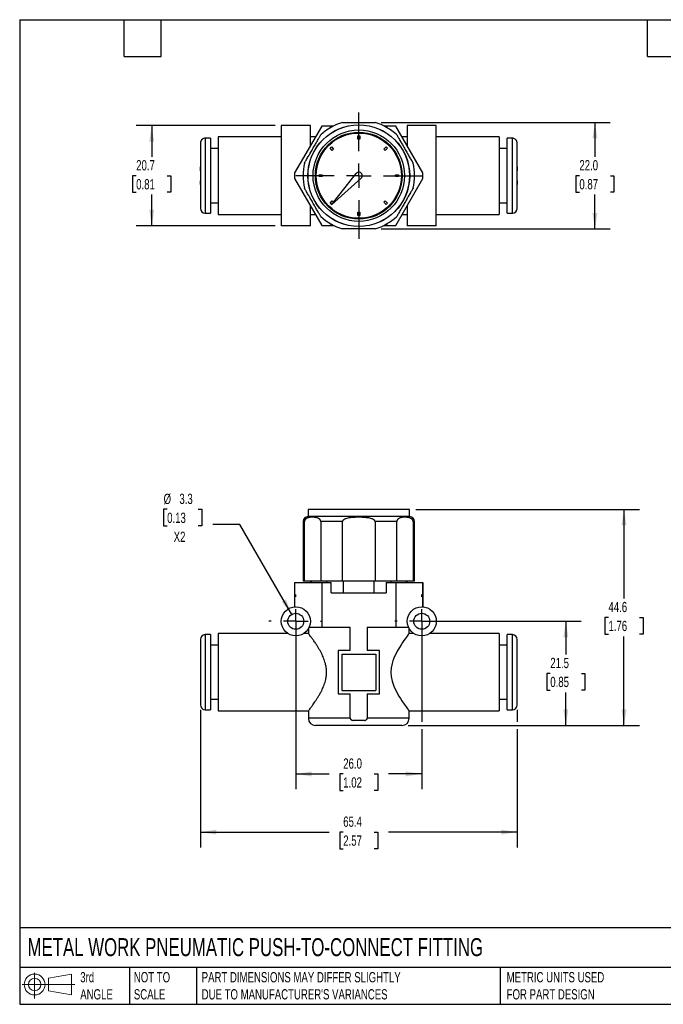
# Model space of a CAD drawing. Header units: millimetres. Extents: x 6 to 273, y 6 to 210.
# Tile 1 of 3: x 6 to 139, y 6 to 210. Entities that reach past the tile are written whole.
import ezdxf

# ---------------------------------------------------------------- set-up
doc = ezdxf.new("R2010")
doc.units = ezdxf.units.MM
doc.linetypes.add('SLD-Center', pattern=[19.05, 15.24, -1.27, 1.27, -1.27])
doc.linetypes.add('SLD-Solid', pattern=[0])
doc.layers.add('CENTER', color=40, linetype='SLD-Center')
doc.layers.add('SLD-DEFPOINTS', color=7, linetype='Continuous')
doc.layers.add('DIMENSIONS', color=140, linetype='SLD-Solid', lineweight=25)
doc.layers.add('TEXT', color=140, linetype='SLD-Solid', lineweight=25)
doc.styles.add('SLDTEXTSTYLE0', font='TXT', dxfattribs={"width": 0.7})
doc.dimstyles.new('SLDDIMSTYLE0', dxfattribs={"dimtxt": 2.158008, "dimasz": 3.302, "dimexe": 0, "dimexo": 0.0625, "dimgap": 0.539502, "dimtad": 0, "dimtih": 1, "dimtoh": 1, "dimdec": 1, "dimrnd": 1e-09, "dimzin": 4, "dimdsep": 46, "dimtxsty": 'SLDTEXTSTYLE0', "dimsah": 1, "dimcen": 0.09, "dimadec": 0, "dimazin": 1, "dimtfac": 1, "dimtdec": 1, "dimtofl": 0, "dimtmove": 0, "dimatfit": 3, "dimfxl": 0, "dimfrac": 2, "dimtolj": 1, "dimtzin": 12, "dimarcsym": 0})
doc.dimstyles.new('SLDDIMSTYLE1', dxfattribs={"dimtxt": 2.158008, "dimasz": 3.302, "dimexe": 0, "dimexo": 0.0625, "dimgap": 0.539502, "dimtad": 0, "dimtih": 1, "dimtoh": 1, "dimdec": 1, "dimrnd": 1e-09, "dimzin": 12, "dimdsep": 46, "dimtxsty": 'SLDTEXTSTYLE0', "dimsah": 1, "dimcen": 0, "dimadec": 0, "dimazin": 3, "dimtfac": 1, "dimtdec": 1, "dimtofl": 0, "dimtmove": 0, "dimatfit": 3, "dimfxl": 0, "dimfrac": 2, "dimtolj": 1, "dimtzin": 12, "dimarcsym": 0})
doc.dimstyles.new('SLDDIMSTYLE2', dxfattribs={"dimtxt": 2.158008, "dimasz": 3.302, "dimexe": 0, "dimexo": 0.0625, "dimgap": 0.539502, "dimtad": 0, "dimtih": 1, "dimtoh": 1, "dimdec": 1, "dimrnd": 1e-09, "dimzin": 12, "dimdsep": 46, "dimtxsty": 'SLDTEXTSTYLE0', "dimsah": 1, "dimcen": 0.09, "dimadec": 0, "dimazin": 3, "dimtfac": 1, "dimtdec": 1, "dimtofl": 0, "dimtmove": 0, "dimatfit": 3, "dimfxl": 0, "dimfrac": 2, "dimtolj": 1, "dimtzin": 12, "dimarcsym": 0})

# ---------------------------------------------------------------- blocks, each defined once
blk = doc.blocks.new('Block11')
at = {"color": 7, "linetype": 'SLD-Solid', "lineweight": 18}
for p, q in [((2.59, 5.31), (2.59, 0)), ((5.48, 4.17), (10.18, 5.03)), ((5.48, 1.6), (5.48, 4.17)), ((10.18, 5.03), (10.18, 0.73)), ((0, 2.88), (10.87, 2.88)), ((5.48, 1.6), (10.18, 0.73))]:
    blk.add_line(p, q, dxfattribs=at)
for radius in [2.15, 1.29]:
    blk.add_circle((2.59, 2.88), radius, dxfattribs=at)
blk = doc.blocks.new('Block12')
at = {"layer": 'SLD-DEFPOINTS'}
blk.add_blockref('Block11', (0, 0), dxfattribs=at)
blk = doc.blocks.new('_D')
at = {"layer": 'DIMENSIONS'}
for p, q in [((63.33, 84.12), (63.33, 50.72)), ((89.33, 84.12), (89.33, 64.66)), ((89.33, 63.13), (89.33, 50.72)), ((63.33, 53.89), (70.2, 53.89)), ((73.12, 53.89), (72.39, 53.89)), ((72.39, 53.89), (72.39, 50.46)), ((79.53, 53.89), (80.26, 53.89)), ((80.26, 53.89), (80.26, 50.46)), ((89.33, 53.89), (82.46, 53.89)), ((72.39, 50.46), (73.12, 50.46)), ((80.26, 50.46), (79.53, 50.46))]:
    blk.add_line(p, q, dxfattribs=at)
for points in [[(63.33, 53.89), (66.63, 53.39), (66.63, 54.4)], [(89.33, 53.89), (86.02, 54.4), (86.02, 53.39)]]:
    blk.add_solid(points, dxfattribs=at)
at = {"layer": 'DIMENSIONS', "char_height": 2.117, "attachment_point": 1, "style": 'SLDTEXTSTYLE0'}
for s, insert in [('26.0', (73.12, 57.1)), ('1.02', (73.12, 53.19))]:
    blk.add_mtext(s, dxfattribs=dict(at, insert=insert))
blk = doc.blocks.new('_D_1')
at = {"layer": 'DIMENSIONS'}
for p, q in [((36.78, 108.51), (36.06, 108.51)), ((36.06, 108.51), (36.06, 105.08)), ((43.2, 108.51), (43.92, 108.51)), ((43.92, 108.51), (43.92, 105.08)), ((36.06, 105.08), (36.78, 105.08)), ((43.92, 105.08), (43.2, 105.08)), ((51.79, 105.37), (46.23, 105.37)), ((62.5, 86.82), (51.79, 105.37))]:
    blk.add_line(p, q, dxfattribs=at)
blk.add_solid([(62.5, 86.82), (61.29, 89.94), (60.41, 89.43)], dxfattribs=at)
at = {"layer": 'DIMENSIONS', "char_height": 2.117, "attachment_point": 1, "style": 'SLDTEXTSTYLE0'}
for s, insert in [('%%c', (36.05, 111.72)), ('3.3', (39.31, 111.72)), ('0.13', (36.78, 107.81)), ('X2', (38.13, 103.89))]:
    blk.add_mtext(s, dxfattribs=dict(at, insert=insert))
blk = doc.blocks.new('_D_2')
at = {"layer": 'DIMENSIONS'}
for p, q in [((90.6, 85.39), (122.23, 85.39)), ((119.06, 85.39), (119.06, 78.56)), ((115.85, 74.64), (115.13, 74.64)), ((115.13, 74.64), (115.13, 71.21)), ((122.26, 74.64), (122.99, 74.64)), ((122.99, 74.64), (122.99, 71.21)), ((115.13, 71.21), (115.85, 71.21)), ((122.99, 71.21), (122.26, 71.21)), ((119.06, 63.89), (119.06, 70.73)), ((86.5, 63.89), (122.23, 63.89))]:
    blk.add_line(p, q, dxfattribs=at)
for points in [[(119.06, 85.39), (118.55, 82.09), (119.57, 82.09)], [(119.06, 63.89), (119.57, 67.2), (118.55, 67.2)]]:
    blk.add_solid(points, dxfattribs=at)
at = {"layer": 'DIMENSIONS', "char_height": 2.117, "attachment_point": 1, "style": 'SLDTEXTSTYLE0'}
for s, insert in [('21.5', (115.85, 77.85)), ('0.85', (115.85, 73.94))]:
    blk.add_mtext(s, dxfattribs=dict(at, insert=insert))
blk = doc.blocks.new('_D_3')
at = {"layer": 'DIMENSIONS'}
for p, q in [((88.08, 108.49), (134.23, 108.49)), ((131.06, 108.49), (131.06, 90.11)), ((127.85, 86.19), (127.13, 86.19)), ((127.13, 86.19), (127.13, 82.76)), ((134.26, 86.19), (134.99, 86.19)), ((134.99, 86.19), (134.99, 82.76)), ((127.13, 82.76), (127.85, 82.76)), ((131.06, 63.89), (131.06, 82.28)), ((134.99, 82.76), (134.26, 82.76)), ((86.5, 63.89), (134.23, 63.89))]:
    blk.add_line(p, q, dxfattribs=at)
for points in [[(131.06, 108.49), (130.55, 105.19), (131.57, 105.19)], [(131.06, 63.89), (131.57, 67.2), (130.55, 67.2)]]:
    blk.add_solid(points, dxfattribs=at)
at = {"layer": 'DIMENSIONS', "char_height": 2.117, "attachment_point": 1, "style": 'SLDTEXTSTYLE0'}
for s, insert in [('44.6', (127.85, 89.4)), ('1.76', (127.85, 85.49))]:
    blk.add_mtext(s, dxfattribs=dict(at, insert=insert))
blk = doc.blocks.new('_D_4')
at = {"layer": 'DIMENSIONS'}
for p, q in [((43.63, 67.13), (43.63, 38.72)), ((109.03, 67.13), (109.03, 64.66)), ((109.03, 63.13), (109.03, 38.72)), ((43.63, 41.89), (70.2, 41.89)), ((73.12, 41.89), (72.39, 41.89)), ((72.39, 41.89), (72.39, 38.46)), ((79.53, 41.89), (80.26, 41.89)), ((80.26, 41.89), (80.26, 38.46)), ((109.03, 41.89), (82.46, 41.89)), ((72.39, 38.46), (73.12, 38.46)), ((80.26, 38.46), (79.53, 38.46))]:
    blk.add_line(p, q, dxfattribs=at)
for points in [[(43.63, 41.89), (46.93, 41.39), (46.93, 42.4)], [(109.03, 41.89), (105.72, 42.4), (105.72, 41.39)]]:
    blk.add_solid(points, dxfattribs=at)
at = {"layer": 'DIMENSIONS', "char_height": 2.117, "attachment_point": 1, "style": 'SLDTEXTSTYLE0'}
for s, insert in [('65.4', (73.12, 45.1)), ('2.57', (73.12, 41.19))]:
    blk.add_mtext(s, dxfattribs=dict(at, insert=insert))
blk = doc.blocks.new('SW_CENTERMARKSYMBOL_0')
at = {"layer": 'CENTER', "color": 0}
for p, q in [((0, 5.08), (0, 5.54)), ((0, 0), (0, 2.54)), ((-5.08, 0), (-5.54, 0)), ((0, 0), (-2.54, 0)), ((0, 0), (0, -2.54)), ((0, 0), (2.54, 0)), ((5.08, 0), (5.54, 0)), ((0, -5.08), (0, -5.54))]:
    blk.add_line(p, q, dxfattribs=at)
blk = doc.blocks.new('SW_CENTERMARKSYMBOL_1')
at = {"layer": 'CENTER', "color": 0}
for p, q in [((0, 5.08), (0, 5.54)), ((0, 0), (0, 2.54)), ((-5.08, 0), (-5.54, 0)), ((0, 0), (-2.54, 0)), ((0, 0), (0, -2.54)), ((0, 0), (2.54, 0)), ((5.08, 0), (5.54, 0)), ((0, -5.08), (0, -5.54))]:
    blk.add_line(p, q, dxfattribs=at)
blk = doc.blocks.new('_D_7')
at = {"layer": 'DIMENSIONS'}
for p, q in [((59.06, 187.71), (30.42, 187.71)), ((33.59, 187.71), (33.59, 181.27)), ((30.39, 177.36), (29.66, 177.36)), ((29.66, 177.36), (29.66, 173.93)), ((36.8, 177.36), (37.52, 177.36)), ((37.52, 177.36), (37.52, 173.93)), ((29.66, 173.93), (30.39, 173.93)), ((33.59, 167.01), (33.59, 173.44)), ((37.52, 173.93), (36.8, 173.93)), ((59.06, 167.01), (30.42, 167.01))]:
    blk.add_line(p, q, dxfattribs=at)
for points in [[(33.59, 187.71), (33.09, 184.4), (34.1, 184.4)], [(33.59, 167.01), (34.1, 170.31), (33.09, 170.31)]]:
    blk.add_solid(points, dxfattribs=at)
at = {"layer": 'DIMENSIONS', "char_height": 2.117, "attachment_point": 1, "style": 'SLDTEXTSTYLE0'}
for s, insert in [('20.7', (30.39, 180.57)), ('0.81', (30.39, 176.65))]:
    blk.add_mtext(s, dxfattribs=dict(at, insert=insert))
blk = doc.blocks.new('_D_8')
at = {"layer": 'DIMENSIONS'}
for p, q in [((80.95, 188.36), (128.23, 188.36)), ((125.06, 188.36), (125.06, 181.27)), ((121.85, 177.36), (121.13, 177.36)), ((121.13, 177.36), (121.13, 173.93)), ((128.26, 177.36), (128.99, 177.36)), ((128.99, 177.36), (128.99, 173.93)), ((121.13, 173.93), (121.85, 173.93)), ((125.06, 166.36), (125.06, 173.44)), ((128.99, 173.93), (128.26, 173.93)), ((80.95, 166.36), (128.23, 166.36))]:
    blk.add_line(p, q, dxfattribs=at)
for points in [[(125.06, 188.36), (124.55, 185.05), (125.57, 185.05)], [(125.06, 166.36), (125.57, 169.66), (124.55, 169.66)]]:
    blk.add_solid(points, dxfattribs=at)
at = {"layer": 'DIMENSIONS', "char_height": 2.117, "attachment_point": 1, "style": 'SLDTEXTSTYLE0'}
for s, insert in [('22.0', (121.85, 180.57)), ('0.87', (121.85, 176.65))]:
    blk.add_mtext(s, dxfattribs=dict(at, insert=insert))
blk = doc.blocks.new('SW_CENTERMARKSYMBOL_3')
at = {"layer": 'CENTER', "color": 0}
for p, q in [((0, 5.08), (0, 13.02)), ((0, 0), (0, 2.54)), ((-5.08, 0), (-13.02, 0)), ((0, 0), (-2.54, 0)), ((0, 0), (0, -2.54)), ((0, 0), (2.54, 0)), ((5.08, 0), (13.02, 0)), ((0, -5.08), (0, -13.02))]:
    blk.add_line(p, q, dxfattribs=at)

msp = doc.modelspace()

# ---------------------------------------------------------------- linework, layer by layer
for p, q in [((60.33, 187.71), (60.33, 167.01)), ((66.33, 187.71), (60.33, 187.71)), ((68.68, 187.61), (63.09, 177.93)), ((66.33, 183.54), (66.33, 187.71)), ((70.64, 187.61), (68.68, 187.61)), ((70.64, 187.61), (70.42, 187.22)), ((71.11, 187.61), (70.64, 187.61)), ((82.01, 187.61), (81.54, 187.61)), ((82.23, 187.22), (82.01, 187.61)), ((83.98, 187.61), (82.01, 187.61)), ((89.56, 177.93), (83.98, 187.61)), ((86.33, 187.71), (86.33, 183.54)), ((92.33, 187.71), (86.33, 187.71)), ((92.33, 167.01), (92.33, 187.71)), ((45.73, 185.11), (44.63, 185.11)), ((44.63, 185.11), (44.63, 169.61)), ((45.73, 185.11), (45.73, 169.61)), ((60.33, 185.36), (47.33, 185.36)), ((47.33, 185.36), (47.33, 169.36)), ((67.38, 185.36), (66.33, 185.36)), ((76.13, 185.55), (76.52, 185.55)), ((76.13, 184.91), (76.13, 185.55)), ((76.52, 185.55), (76.52, 184.91)), ((86.33, 185.36), (85.27, 185.36)), ((105.33, 185.36), (92.33, 185.36)), ((105.33, 185.36), (105.33, 169.36)), ((108.03, 185.11), (106.93, 185.11)), ((106.93, 169.61), (106.93, 185.11)), ((108.03, 169.61), (108.03, 185.11)), ((43.63, 184.06), (43.63, 179.21)), ((44.03, 184.87), (44.03, 184.91)), ((47.33, 182.96), (45.73, 182.96)), ((70.4, 183.01), (70.67, 183.28)), ((70.85, 182.56), (70.4, 183.01)), ((70.67, 183.28), (71.13, 182.83)), ((76.52, 184.91), (76.13, 184.91)), ((81.53, 182.83), (81.98, 183.28)), ((82.26, 183.01), (81.8, 182.56)), ((81.98, 183.28), (82.26, 183.01)), ((106.93, 182.96), (105.33, 182.96)), ((108.63, 184.91), (108.63, 184.87)), ((109.03, 179.21), (109.03, 184.06)), ((71.13, 182.83), (70.85, 182.56)), ((81.8, 182.56), (81.53, 182.83)), ((43.63, 178.39), (43.63, 179.21)), ((109.03, 179.21), (109.03, 178.39)), ((43.63, 178.39), (43.63, 176.32)), ((68.14, 177.16), (68.14, 177.55)), ((68.14, 177.55), (68.78, 177.55)), ((68.78, 177.16), (68.14, 177.16)), ((68.78, 177.55), (68.78, 177.16)), ((70.71, 171.34), (75.77, 177.79)), ((76.8, 176.83), (70.71, 171.34)), ((83.88, 177.55), (84.52, 177.55)), ((83.88, 177.16), (83.88, 177.55)), ((84.52, 177.16), (83.88, 177.16)), ((84.52, 177.55), (84.52, 177.16)), ((109.03, 176.32), (109.03, 178.39)), ((43.63, 175.51), (43.63, 176.32)), ((43.63, 175.51), (43.63, 170.61)), ((63.09, 176.78), (68.68, 167.11)), ((83.98, 167.11), (89.56, 176.78)), ((109.03, 176.32), (109.03, 175.51)), ((109.03, 170.61), (109.03, 175.51)), ((45.73, 171.76), (47.33, 171.76)), ((66.33, 167.01), (66.33, 171.18)), ((70.4, 171.7), (70.85, 172.15)), ((70.67, 171.43), (70.4, 171.7)), ((71.13, 171.88), (70.67, 171.43)), ((70.85, 172.15), (71.13, 171.88)), ((81.53, 171.88), (81.8, 172.15)), ((81.98, 171.43), (81.53, 171.88)), ((81.8, 172.15), (82.26, 171.7)), ((82.26, 171.7), (81.98, 171.43)), ((86.33, 171.18), (86.33, 167.01)), ((105.33, 171.76), (106.93, 171.76)), ((44.63, 169.61), (45.73, 169.61)), ((47.33, 169.36), (60.33, 169.36)), ((66.33, 169.36), (67.38, 169.36)), ((76.13, 169.81), (76.52, 169.81)), ((76.13, 169.17), (76.13, 169.81)), ((76.52, 169.17), (76.13, 169.17)), ((76.52, 169.81), (76.52, 169.17)), ((85.27, 169.36), (86.33, 169.36)), ((92.33, 169.36), (105.33, 169.36)), ((106.93, 169.61), (108.03, 169.61)), ((66.33, 167.01), (60.33, 167.01)), ((68.68, 167.11), (70.64, 167.11)), ((70.42, 167.49), (70.64, 167.11)), ((70.64, 167.11), (71.11, 167.11)), ((81.54, 167.11), (82.01, 167.11)), ((82.01, 167.11), (82.23, 167.49)), ((82.01, 167.11), (83.98, 167.11)), ((92.33, 167.01), (86.33, 167.01)), ((65.85, 108.49), (65.85, 106.99)), ((86.81, 108.49), (65.85, 108.49)), ((86.81, 106.99), (86.81, 108.49)), ((64.83, 105.99), (64.83, 93.69)), ((65.12, 105.99), (64.83, 105.99)), ((65.12, 93.69), (65.12, 105.99)), ((86.83, 106.99), (65.83, 106.99)), ((72.97, 105.99), (68.48, 105.99)), ((68.48, 105.99), (68.48, 93.69)), ((72.97, 93.69), (72.97, 105.99)), ((84.18, 105.99), (79.68, 105.99)), ((79.68, 105.99), (79.68, 93.69)), ((84.18, 93.69), (84.18, 105.99)), ((87.53, 105.99), (87.53, 93.69)), ((87.83, 105.99), (87.53, 105.99)), ((87.83, 93.69), (87.83, 105.99)), ((65.12, 93.69), (64.83, 93.69)), ((68.48, 93.69), (65.12, 93.69)), ((66.33, 93.69), (66.33, 93.39)), ((66.54, 93.39), (66.54, 93.69)), ((72.97, 93.69), (68.48, 93.69)), ((69.66, 93.69), (69.66, 93.39)), ((79.68, 93.69), (72.97, 93.69)), ((73.2, 91.29), (73.2, 93.69)), ((79.45, 93.69), (79.45, 91.29)), ((84.18, 93.69), (79.68, 93.69)), ((82.99, 93.39), (82.99, 93.69)), ((87.53, 93.69), (84.18, 93.69)), ((86.11, 93.69), (86.11, 93.39)), ((86.33, 93.39), (86.33, 93.69)), ((87.83, 93.69), (87.53, 93.69)), ((63.08, 93.39), (63.08, 88.38)), ((63.08, 93.39), (63.09, 93.39)), ((63.09, 93.39), (63.09, 88.38)), ((63.09, 93.39), (68.68, 93.39)), ((68.68, 93.39), (68.68, 84.19)), ((68.68, 93.39), (70.64, 93.39)), ((70.64, 91.29), (70.64, 93.39)), ((82.01, 93.39), (82.01, 91.29)), ((82.01, 93.39), (83.98, 93.39)), ((83.98, 93.39), (83.98, 84.19)), ((83.98, 93.39), (89.56, 93.39)), ((89.56, 93.39), (89.56, 88.38)), ((89.56, 93.39), (89.58, 93.39)), ((89.58, 88.38), (89.58, 93.39)), ((70.64, 91.29), (82.01, 91.29)), ((65.93, 83.9), (65.93, 82.87)), ((66.08, 84.19), (68.68, 84.19)), ((68.68, 84.19), (74.57, 84.19)), ((74.57, 79.39), (74.57, 84.19)), ((78.09, 84.19), (83.98, 84.19)), ((78.09, 84.19), (78.09, 79.39)), ((83.98, 84.19), (86.58, 84.19)), ((86.73, 82.89), (86.73, 83.9)), ((43.63, 81.64), (43.63, 81.56)), ((43.63, 81.38), (43.63, 68.4)), ((45.73, 82.64), (44.63, 82.64)), ((44.63, 82.64), (44.63, 67.14)), ((45.73, 82.64), (45.73, 67.14)), ((61.67, 82.89), (47.33, 82.89)), ((47.33, 82.89), (47.33, 66.89)), ((65.94, 82.89), (64.98, 82.89)), ((87.67, 82.89), (86.73, 82.89)), ((105.33, 82.89), (90.98, 82.89)), ((105.33, 82.89), (105.33, 66.89)), ((108.03, 82.64), (106.93, 82.64)), ((106.93, 67.14), (106.93, 82.64)), ((108.03, 67.14), (108.03, 82.64)), ((109.03, 81.56), (109.03, 81.64)), ((109.03, 68.4), (109.03, 81.38)), ((47.33, 80.49), (45.73, 80.49)), ((72.08, 79.39), (72.08, 70.39)), ((74.57, 79.39), (72.08, 79.39)), ((80.58, 79.39), (78.09, 79.39)), ((80.58, 70.39), (80.58, 79.39)), ((106.93, 80.49), (105.33, 80.49)), ((72.83, 78.64), (79.83, 78.64)), ((72.83, 78.64), (72.83, 71.14)), ((79.83, 78.64), (79.83, 71.14)), ((72.83, 71.14), (79.83, 71.14)), ((45.73, 69.29), (47.33, 69.29)), ((72.08, 70.39), (74.57, 70.39)), ((74.57, 65.39), (74.57, 70.39)), ((78.09, 70.39), (80.58, 70.39)), ((78.09, 70.39), (78.09, 65.39)), ((105.33, 69.29), (106.93, 69.29)), ((43.63, 68.22), (43.63, 68.14)), ((44.63, 67.14), (45.73, 67.14)), ((106.93, 67.14), (108.03, 67.14)), ((109.03, 68.14), (109.03, 68.22)), ((47.33, 66.89), (65.93, 66.89)), ((65.93, 66.89), (65.93, 65.39)), ((74.57, 65.39), (65.93, 65.39)), ((86.73, 65.39), (78.09, 65.39)), ((86.73, 65.39), (86.73, 66.89)), ((86.73, 66.89), (105.33, 66.89)), ((85.23, 63.89), (67.43, 63.89)), ((77.48, 64.89), (75.18, 64.89))]:
    msp.add_line(p, q)
at = {"flags": 128}
msp.add_lwpolyline([(86.71, 82.88), (86.7, 82.85), (86.55, 82.67), (86.3, 82.33), (86.11, 82.07), (85.89, 81.77), (85.65, 81.43), (85.38, 81.05), (85.06, 80.55), (84.72, 80.02), (84.37, 79.42), (84.03, 78.79), (83.57, 77.78), (83.37, 77.22), (83.2, 76.65), (83.03, 75.78), (82.97, 74.86), (83.04, 73.97), (83.22, 73.07), (83.57, 72.01), (84.03, 71), (84.62, 69.93), (84.93, 69.43), (85.23, 68.97), (85.69, 68.3), (86.1, 67.73), (86.39, 67.33), (86.61, 67.05), (86.7, 66.93), (86.73, 66.89), (86.73, 66.89)], dxfattribs=at)
for centre, radius in [((76.33, 177.36), 10.5), ((76.33, 177.36), 10.48), ((76.33, 177.36), 9.43), ((76.33, 177.36), 8.96), ((76.33, 177.36), 8.8), ((63.33, 85.39), 3), ((89.33, 85.39), 3), ((63.33, 85.39), 1.65), ((89.33, 85.39), 1.65)]:
    msp.add_circle(centre, radius)
for centre, radius, start, end in [((76.33, 177.36), 11.5, 106.9574, 133.0426), ((76.33, 177.36), 11.5, 46.9574, 73.0426), ((44.63, 184.11), 1, 90, 126.8699), ((108.03, 184.11), 1, 53.1301, 90), ((76.33, 177.36), 11.5, 166.9574, 193.0426), ((76.33, 177.36), 11.5, 346.9574, 13.0426), ((76.33, 177.36), 13.25, 177.5271, 182.4729), ((76.33, 177.36), 0.71, 312.05, 141.95), ((76.33, 177.36), 13.25, 357.5271, 2.4729), ((44.63, 170.61), 1, 180, 270), ((76.33, 177.36), 11.5, 226.9574, 253.0426), ((76.33, 177.36), 11.5, 286.9574, 313.0426), ((108.03, 170.61), 1, 270, 0), ((65.83, 105.99), 1, 90, 180), ((86.83, 105.99), 1, 0, 90), ((44.63, 81.64), 1, 90, 180), ((108.03, 81.64), 1, 0, 90), ((44.63, 68.14), 1, 180, 270), ((108.03, 68.14), 1, 270, 0), ((67.43, 65.39), 1.5, 180, 270), ((85.23, 65.39), 1.5, 270, 0)]:
    msp.add_arc(centre, radius, start, end)
for points, knots in [([(72.97, 188.36), (72.97, 188.36), (72.97, 188.36), (72.99, 188.36), (73.02, 188.36), (73.05, 188.36), (73.1, 188.36), (73.15, 188.36), (73.25, 188.36), (73.41, 188.36), (73.68, 188.36), (74.05, 188.36), (74.62, 188.36), (75.38, 188.36), (76.31, 188.36), (77.24, 188.36), (78.01, 188.36), (78.59, 188.36), (78.96, 188.36), (79.24, 188.36), (79.41, 188.36), (79.54, 188.36), (79.62, 188.36), (79.67, 188.36), (79.68, 188.36), (79.68, 188.36)], [0, 0, 0, 0, 0.007509, 0.01517, 0.023218, 0.031861, 0.041264, 0.051557, 0.06284, 0.09152, 0.125241, 0.182817, 0.249215, 0.363292, 0.497343, 0.632801, 0.748127, 0.815238, 0.873485, 0.907534, 0.936615, 0.955906, 0.972347, 0.98668, 1, 1, 1, 1]), ([(65.12, 179.95), (65.12, 179.95), (65.12, 179.95), (65.13, 179.97), (65.15, 179.99), (65.16, 180.02), (65.19, 180.06), (65.21, 180.11), (65.26, 180.2), (65.34, 180.33), (65.48, 180.57), (65.67, 180.89), (65.95, 181.39), (66.34, 182.05), (66.8, 182.86), (67.27, 183.67), (67.65, 184.33), (67.94, 184.83), (68.12, 185.15), (68.26, 185.39), (68.35, 185.53), (68.41, 185.64), (68.45, 185.71), (68.47, 185.75), (68.48, 185.76), (68.48, 185.76)], [0, 0, 0, 0, 0.007597, 0.015335, 0.023456, 0.032171, 0.04165, 0.052028, 0.063405, 0.092378, 0.126194, 0.184266, 0.251277, 0.365987, 0.500513, 0.635431, 0.75029, 0.817238, 0.87509, 0.908686, 0.937532, 0.956452, 0.972625, 0.986784, 1, 1, 1, 1]), ([(84.18, 185.76), (84.18, 185.76), (84.18, 185.76), (84.18, 185.74), (84.2, 185.72), (84.22, 185.69), (84.24, 185.65), (84.27, 185.6), (84.32, 185.52), (84.4, 185.38), (84.53, 185.14), (84.72, 184.82), (85.01, 184.32), (85.39, 183.66), (85.85, 182.85), (86.32, 182.04), (86.7, 181.38), (86.99, 180.88), (87.18, 180.56), (87.31, 180.33), (87.4, 180.18), (87.46, 180.07), (87.5, 180), (87.52, 179.96), (87.53, 179.95), (87.53, 179.95)], [0, 0, 0, 0, 0.007597, 0.015335, 0.023456, 0.032171, 0.04165, 0.052028, 0.063405, 0.092378, 0.126194, 0.184266, 0.251277, 0.365987, 0.500513, 0.635431, 0.75029, 0.817238, 0.87509, 0.908686, 0.937532, 0.956452, 0.972625, 0.986784, 1, 1, 1, 1]), ([(44.03, 184.87), (44, 184.85), (43.95, 184.81), (43.89, 184.74), (43.82, 184.67), (43.77, 184.58), (43.72, 184.49), (43.68, 184.39), (43.65, 184.29), (43.63, 184.18), (43.63, 184.1), (43.63, 184.06)], [0, 0, 0, 0, 0.0990274, 0.2010713, 0.3061354, 0.4142223, 0.5253331, 0.6394677, 0.7566252, 0.8768035, 1, 1, 1, 1]), ([(109.03, 184.06), (109.02, 184.1), (109.02, 184.17), (109.01, 184.27), (108.98, 184.36), (108.95, 184.45), (108.91, 184.54), (108.86, 184.62), (108.81, 184.69), (108.75, 184.76), (108.69, 184.82), (108.65, 184.85), (108.63, 184.87)], [0, 0, 0, 0, 0.111015, 0.219584, 0.325707, 0.429381, 0.530605, 0.62938, 0.725705, 0.819582, 0.911013, 1, 1, 1, 1]), ([(43.64, 179.21), (43.64, 179.12), (43.63, 178.94), (43.63, 178.66), (43.63, 178.48), (43.63, 178.39)], [0, 0, 0, 0, 0.3313098, 0.6643518, 1, 1, 1, 1]), ([(109.03, 178.39), (109.03, 178.53), (109.03, 178.8), (109.02, 179.07), (109.01, 179.21)], [0, 0, 0, 0, 0.5024433, 1, 1, 1, 1]), ([(43.63, 176.32), (43.63, 176.18), (43.63, 175.91), (43.64, 175.64), (43.64, 175.51)], [0, 0, 0, 0, 0.5024433, 1, 1, 1, 1]), ([(68.48, 168.95), (68.48, 168.95), (68.48, 168.95), (68.47, 168.97), (68.45, 168.99), (68.44, 169.02), (68.41, 169.06), (68.38, 169.11), (68.34, 169.2), (68.26, 169.33), (68.12, 169.57), (67.93, 169.89), (67.65, 170.39), (67.26, 171.05), (66.8, 171.86), (66.33, 172.67), (65.95, 173.33), (65.66, 173.83), (65.48, 174.15), (65.34, 174.39), (65.25, 174.53), (65.19, 174.64), (65.15, 174.71), (65.13, 174.75), (65.12, 174.76), (65.12, 174.76)], [0, 0, 0, 0, 0.0075973, 0.0153352, 0.0234562, 0.0321709, 0.0416503, 0.0520279, 0.0634053, 0.092378, 0.1261944, 0.184266, 0.2512774, 0.3659871, 0.5005133, 0.6354312, 0.7502904, 0.8172377, 0.87509, 0.908686, 0.9375316, 0.9564519, 0.9726253, 0.9867841, 1, 1, 1, 1]), ([(87.53, 174.76), (87.53, 174.76), (87.53, 174.76), (87.52, 174.74), (87.51, 174.72), (87.49, 174.69), (87.47, 174.65), (87.44, 174.6), (87.39, 174.52), (87.31, 174.38), (87.17, 174.14), (86.99, 173.82), (86.7, 173.32), (86.32, 172.66), (85.85, 171.85), (85.38, 171.04), (85, 170.38), (84.71, 169.88), (84.53, 169.56), (84.39, 169.33), (84.31, 169.18), (84.24, 169.07), (84.21, 169), (84.18, 168.96), (84.18, 168.95), (84.18, 168.95)], [0, 0, 0, 0, 0.007597, 0.015335, 0.023456, 0.032171, 0.04165, 0.052028, 0.063405, 0.092378, 0.126194, 0.184266, 0.251277, 0.365987, 0.500513, 0.635431, 0.75029, 0.817238, 0.87509, 0.908686, 0.937532, 0.956452, 0.972625, 0.986784, 1, 1, 1, 1]), ([(109.01, 175.51), (109.01, 175.6), (109.02, 175.78), (109.03, 176.05), (109.03, 176.23), (109.03, 176.32)], [0, 0, 0, 0, 0.33131, 0.664352, 1, 1, 1, 1]), ([(79.68, 166.36), (79.68, 166.36), (79.68, 166.36), (79.66, 166.36), (79.64, 166.36), (79.6, 166.36), (79.55, 166.36), (79.5, 166.36), (79.4, 166.36), (79.25, 166.36), (78.97, 166.36), (78.6, 166.36), (78.03, 166.36), (77.27, 166.36), (76.34, 166.36), (75.41, 166.36), (74.64, 166.36), (74.06, 166.36), (73.69, 166.36), (73.41, 166.36), (73.24, 166.36), (73.11, 166.36), (73.03, 166.36), (72.98, 166.36), (72.98, 166.36), (72.97, 166.36)], [0, 0, 0, 0, 0.007509, 0.01517, 0.023218, 0.031861, 0.041264, 0.051557, 0.06284, 0.09152, 0.125241, 0.182817, 0.249215, 0.363292, 0.497343, 0.632801, 0.748127, 0.815238, 0.873485, 0.907534, 0.936615, 0.955906, 0.972347, 0.98668, 1, 1, 1, 1]), ([(68.48, 105.99), (68.48, 106.01), (68.48, 106.05), (68.47, 106.1), (68.45, 106.16), (68.44, 106.21), (68.41, 106.26), (68.38, 106.31), (68.34, 106.39), (68.26, 106.48), (68.12, 106.58), (67.93, 106.68), (67.65, 106.78), (67.26, 106.85), (66.8, 106.87), (66.33, 106.85), (65.95, 106.78), (65.66, 106.68), (65.48, 106.58), (65.34, 106.47), (65.25, 106.37), (65.19, 106.28), (65.15, 106.19), (65.13, 106.09), (65.12, 106.03), (65.12, 105.99)], [0, 0, 0, 0, 0.0075973, 0.0153352, 0.0234562, 0.0321709, 0.0416503, 0.0520279, 0.0634053, 0.092378, 0.1261944, 0.184266, 0.2512774, 0.3659871, 0.5005133, 0.6354312, 0.7502904, 0.8172377, 0.87509, 0.908686, 0.9375316, 0.9564519, 0.9726253, 0.9867841, 1, 1, 1, 1]), ([(79.68, 105.99), (79.68, 106.01), (79.68, 106.05), (79.66, 106.1), (79.64, 106.16), (79.6, 106.21), (79.55, 106.26), (79.5, 106.31), (79.4, 106.39), (79.25, 106.47), (78.97, 106.58), (78.6, 106.68), (78.03, 106.78), (77.27, 106.84), (76.34, 106.87), (75.41, 106.85), (74.64, 106.78), (74.06, 106.68), (73.69, 106.58), (73.41, 106.48), (73.24, 106.38), (73.11, 106.28), (73.03, 106.19), (72.98, 106.09), (72.98, 106.03), (72.97, 105.99)], [0, 0, 0, 0, 0.007509, 0.01517, 0.023218, 0.031861, 0.041264, 0.051557, 0.06284, 0.09152, 0.125241, 0.182817, 0.249215, 0.363292, 0.497343, 0.632801, 0.748127, 0.815238, 0.873485, 0.907534, 0.936615, 0.955906, 0.972347, 0.98668, 1, 1, 1, 1]), ([(87.53, 105.99), (87.53, 106.01), (87.53, 106.05), (87.52, 106.1), (87.51, 106.16), (87.49, 106.21), (87.47, 106.26), (87.44, 106.31), (87.39, 106.39), (87.31, 106.48), (87.17, 106.58), (86.99, 106.68), (86.7, 106.78), (86.32, 106.85), (85.85, 106.87), (85.38, 106.85), (85, 106.78), (84.71, 106.68), (84.53, 106.58), (84.39, 106.47), (84.31, 106.37), (84.24, 106.28), (84.21, 106.19), (84.18, 106.09), (84.18, 106.03), (84.18, 105.99)], [0, 0, 0, 0, 0.007597, 0.015335, 0.023456, 0.032171, 0.04165, 0.052028, 0.063405, 0.092378, 0.126194, 0.184266, 0.251277, 0.365987, 0.500513, 0.635431, 0.75029, 0.817238, 0.87509, 0.908686, 0.937532, 0.956452, 0.972625, 0.986784, 1, 1, 1, 1]), ([(43.63, 81.56), (43.63, 81.56), (43.63, 81.56), (43.64, 81.56), (43.64, 81.56)], [0, 0, 0, 0, 0.5024433, 1, 1, 1, 1]), ([(65.94, 66.91), (65.94, 66.91), (65.94, 66.91), (66.09, 67.1), (66.3, 67.39), (66.54, 67.71), (66.76, 68.01), (67, 68.35), (67.28, 68.76), (67.59, 69.23), (67.94, 69.77), (68.29, 70.36), (68.68, 71.09), (69.02, 71.83), (69.29, 72.56), (69.49, 73.22), (69.64, 74.01), (69.7, 74.92), (69.63, 75.83), (69.43, 76.8), (69.09, 77.8), (68.6, 78.86), (68.13, 79.7), (67.72, 80.36), (67.36, 80.92), (66.95, 81.51), (66.55, 82.06), (66.24, 82.48), (66.03, 82.76), (65.93, 82.89), (65.94, 82.88), (65.94, 82.87)], [0, 0, 0, 0, 0.0301832, 0.0722769, 0.1155963, 0.1406531, 0.1657134, 0.1914842, 0.2172579, 0.2475414, 0.2778274, 0.3089933, 0.3401566, 0.3857422, 0.4091125, 0.4324757, 0.4664641, 0.5013979, 0.5352894, 0.5701714, 0.6144941, 0.6599682, 0.7135108, 0.7408991, 0.7682863, 0.8128829, 0.8583287, 0.8985918, 0.9397708, 0.9816364, 1, 1, 1, 1]), ([(109.01, 81.56), (109.01, 81.56), (109.02, 81.56), (109.03, 81.56), (109.03, 81.56), (109.03, 81.56)], [0, 0, 0, 0, 0.33131, 0.664352, 1, 1, 1, 1]), ([(43.64, 68.22), (43.64, 68.22), (43.63, 68.22), (43.63, 68.22), (43.63, 68.22), (43.63, 68.22)], [0, 0, 0, 0, 0.33131, 0.664352, 1, 1, 1, 1]), ([(109.03, 68.22), (109.03, 68.22), (109.03, 68.22), (109.02, 68.22), (109.01, 68.22)], [0, 0, 0, 0, 0.5024433, 1, 1, 1, 1]), ([(74.57, 65.39), (74.57, 65.38), (74.57, 65.34), (74.58, 65.29), (74.61, 65.25), (74.64, 65.2), (74.68, 65.15), (74.74, 65.11), (74.83, 65.04), (74.97, 64.96), (75.11, 64.92), (75.18, 64.89)], [0, 0, 0, 0, 0.059462, 0.120142, 0.184069, 0.252985, 0.328288, 0.411053, 0.502091, 0.728351, 1, 1, 1, 1]), ([(77.48, 64.89), (77.51, 64.9), (77.58, 64.93), (77.67, 64.96), (77.77, 65.01), (77.86, 65.07), (77.95, 65.13), (78.03, 65.22), (78.08, 65.3), (78.08, 65.36), (78.09, 65.39)], [0, 0, 0, 0, 0.131254, 0.248058, 0.3758, 0.499708, 0.652315, 0.781948, 0.894785, 1, 1, 1, 1])]:
    msp.add_open_spline(points, degree=3, knots=knots)
for points in [[(43.63, 179.21), (43.63, 179.21), (43.63, 179.21), (43.64, 179.21)], [(109.01, 179.21), (109.02, 179.21), (109.03, 179.21), (109.03, 179.21)], [(43.64, 175.51), (43.63, 175.51), (43.63, 175.51), (43.63, 175.51)], [(109.03, 175.51), (109.03, 175.51), (109.02, 175.51), (109.01, 175.51)], [(43.64, 81.56), (43.63, 81.5), (43.63, 81.44), (43.63, 81.38)], [(109.03, 81.38), (109.03, 81.44), (109.02, 81.5), (109.01, 81.56)], [(43.63, 68.4), (43.63, 68.34), (43.63, 68.28), (43.64, 68.22)], [(109.01, 68.22), (109.02, 68.28), (109.03, 68.34), (109.03, 68.4)]]:
    msp.add_open_spline(points, degree=3)
at = {"layer": 'TEXT'}
for p, q in [((6.35, 209.55), (273.05, 209.55)), ((6.35, 209.55), (6.35, 6.35)), ((27.94, 201.93), (27.94, 209.55)), ((35.56, 201.93), (35.56, 209.55)), ((135.89, 201.93), (135.89, 209.55)), ((27.94, 201.93), (35.56, 201.93)), ((135.89, 201.93), (143.51, 201.93)), ((273.05, 22.13), (6.35, 22.13)), ((273.05, 13.97), (6.35, 13.97)), ((29.04, 13.97), (29.04, 6.35)), ((42.84, 13.97), (42.84, 6.35)), ((105.48, 13.97), (105.48, 6.35)), ((6.35, 6.35), (273.05, 6.35))]:
    msp.add_line(p, q, dxfattribs=at)

# ---------------------------------------------------------------- block references
at = {"layer": 'CENTER'}
for name, p in [('SW_CENTERMARKSYMBOL_3', (76.33, 177.36)), ('SW_CENTERMARKSYMBOL_0', (63.33, 85.39)), ('SW_CENTERMARKSYMBOL_1', (89.33, 85.39))]:
    msp.add_blockref(name, p, dxfattribs=at)
at = {"layer": 'SLD-DEFPOINTS'}
msp.add_blockref('Block12', (6.84, 7.55), dxfattribs=at)

# ---------------------------------------------------------------- texts
at = {"layer": 'TEXT', "attachment_point": 1, "style": 'SLDTEXTSTYLE0'}
for s, insert, char_height in [('METAL WORK PNEUMATIC PUSH-TO-CONNECT FITTING', (7.97, 20), 3.7042), ('3rd^JANGLE', (18.85, 13), 2.117), ('NOT TO^JSCALE', (29.91, 13), 2.1167), ("PART DIMENSIONS MAY DIFFER SLIGHTLY ^JDUE TO MANUFACTURER'S VARIANCES", (43.91, 13), 2.1167), ('METRIC UNITS USED ^JFOR PART DESIGN', (106.85, 13), 2.1167)]:
    msp.add_mtext(s, dxfattribs=dict(at, insert=insert, char_height=char_height))

# ---------------------------------------------------------------- dimensions: what is measured, and where the dimension line sits
at = {"layer": 'DIMENSIONS'}
for base, p1, p2, dimstyle, picture, middle in [((33.59, 167.01), (60.33, 187.71), (60.33, 167.01), 'SLDDIMSTYLE2', '_D_7', (33.59, 177.36)), ((125.06, 166.36), (79.68, 188.36), (79.68, 166.36), 'SLDDIMSTYLE0', '_D_8', (125.06, 177.36)), ((131.06, 108.49), (85.23, 63.89), (86.81, 108.49), 'SLDDIMSTYLE2', '_D_3', (131.06, 86.19)), ((119.06, 85.39), (85.23, 63.89), (89.33, 85.39), 'SLDDIMSTYLE2', '_D_2', (119.06, 74.64))]:
    dim = msp.add_linear_dim(base=base, p1=p1, p2=p2, angle=90, dimstyle=dimstyle, dxfattribs=at)
    dim.commit()
    dim.dimension.update_dxf_attribs({"geometry": picture, "text_midpoint": middle, "dimtype": 160})
dim = msp.add_diameter_dim_2p(p1=(64.15, 83.96), p2=(62.5, 86.82), text='<>\\PX2', dimstyle='SLDDIMSTYLE1', dxfattribs=at)
dim.commit()
dim.dimension.update_dxf_attribs({"geometry": '_D_1', "text_midpoint": (39.99, 106.49), "dimtype": 163})
for base, p1, p2, dimstyle, picture, middle in [((63.33, 53.89), (89.33, 85.39), (63.33, 85.39), 'SLDDIMSTYLE0', '_D', (76.33, 53.89)), ((43.63, 41.89), (109.03, 68.4), (43.63, 68.4), 'SLDDIMSTYLE2', '_D_4', (76.33, 41.89))]:
    dim = msp.add_linear_dim(base=base, p1=p1, p2=p2, dimstyle=dimstyle, dxfattribs=at)
    dim.commit()
    dim.dimension.update_dxf_attribs({"geometry": picture, "text_midpoint": middle, "dimtype": 160})

doc.saveas('drawing.dxf')
